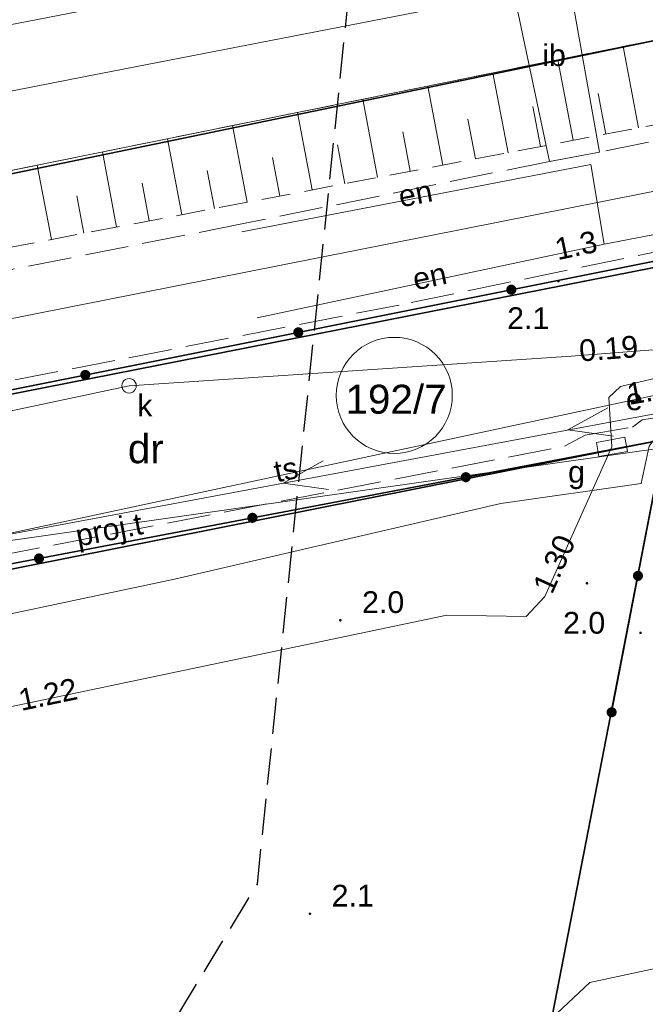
# Model space of a CAD drawing. Extents: x 5461355 to 5464904, y 5969481 to 5972975.
# Tile 21 of 40: x 5462410 to 5462432, y 5972205 to 5972239. Entities that reach past the tile are written whole.
import ezdxf
from ezdxf.enums import TextEntityAlignment as Align

# ---------------------------------------------------------------- set-up
doc = ezdxf.new("R2010")
doc.units = 0
for name, pattern in [('L_0_05', [1.75, 1.25, -0.5]), ('PRZER1-1', [1, 0.5, -0.5]), ('PRZER2-1', [1.5, 1, -0.5]), ('PRZER3-1', [2, 1.5, -0.5])]:
    doc.linetypes.add(name, pattern=pattern)
doc.layers.get('0').update_dxf_attribs({"linetype": 'CONTINUOUS'})
for name, color, linetype, lineweight in [('GESDZI', 7, 'CONTINUOUS', 18), ('GESDZI_O', 7, 'CONTINUOUS', 18), ('GSLKOG', 7, 'CONTINUOUS', 35), ('GSPWPN', 7, 'CONTINUOUS', 13), ('GSPWPN_O', 7, 'CONTINUOUS', 13), ('GSSIIN', 7, 'CONTINUOUS', 18), ('GSSIIN_O', 7, 'CONTINUOUS', 18), ('GSSKOA', 7, 'CONTINUOUS', 18), ('GSSZSN', 7, 'CONTINUOUS', 18), ('GUPPRZ_O', 7, 'CONTINUOUS', 18), ('ZAKRES', 3, 'L_0_05', 18)]:
    doc.layers.add(name, color=color, linetype=linetype, lineweight=lineweight)
for name, color, linetype, lineweight, true_color in [('GESKKL', 7, 'CONTINUOUS', 18, 0x24bc24), ('GESUZY', 7, 'CONTINUOUS', 18, 0x008000), ('GESUZY_O', 7, 'CONTINUOUS', 18, 0x008000), ('GSSWWS', 7, 'CONTINUOUS', 18, 0x59d9ff), ('GULEPR', 1, 'CONTINUOUS', 18, 0xff0000), ('GULEPR_O', 1, 'CONTINUOUS', 18, 0xff0000), ('GULGPR', 7, 'CONTINUOUS', 18, 0xbfbf00), ('GULKPR', 7, 'CONTINUOUS', 18, 0x803300), ('GULTPR', 7, 'CONTINUOUS', 18, 0xff9100), ('GULTPR_O', 7, 'CONTINUOUS', 18, 0xff9100), ('GULWPR', 5, 'CONTINUOUS', 18, 0x0000ff), ('GUPESE_O', 1, 'CONTINUOUS', 18, 0xff0000), ('GUPGSG', 7, 'CONTINUOUS', 18, 0xbfbf00), ('GUPGSG_O', 7, 'CONTINUOUS', 18, 0xbfbf00), ('GUPKSD', 7, 'CONTINUOUS', 18, 0x803300), ('GUPKSD_O', 7, 'CONTINUOUS', 18, 0x803300)]:
    doc.layers.add(name, color=color, linetype=linetype, lineweight=lineweight, true_color=true_color)
doc.styles.add('Arial', font='arial.ttf')

# ---------------------------------------------------------------- blocks, each defined once
blk = doc.blocks.new('GSPWPN1')
blk.add_hatch(color=0).paths.add_polyline_path([(-0.045, 0), (-0.043, -0.012), (-0.039, -0.022), (-0.032, -0.032), (-0.022, -0.039), (-0.012, -0.043), (0, -0.045), (0.012, -0.043), (0.022, -0.039), (0.032, -0.032), (0.039, -0.022), (0.043, -0.012), (0.045, 0), (0.043, 0.012), (0.039, 0.022), (0.032, 0.032), (0.022, 0.039), (0.012, 0.043), (0, 0.045), (-0.012, 0.043), (-0.022, 0.039), (-0.032, 0.032), (-0.039, 0.022), (-0.043, 0.012)])
blk = doc.blocks.new('GUPGSG1')
at = {"color": 0}
blk.add_lwpolyline([(-0.5, -0.25), (-0.5, 0.25), (0.5, 0.25), (0.5, -0.25)], close=True, dxfattribs=at)
blk = doc.blocks.new('GUPKSD1')
at = {"color": 0}
blk.add_lwpolyline([(0, 0.25), (0.064705, 0.241481), (0.125, 0.216506), (0.176777, 0.176777), (0.216506, 0.125), (0.241481, 0.064705), (0.25, 0), (0.241481, -0.064705), (0.216506, -0.125), (0.176777, -0.176777), (0.125, -0.216506), (0.064705, -0.241481), (0, -0.25), (-0.064705, -0.241481), (-0.125, -0.216506), (-0.176777, -0.176777), (-0.216506, -0.125), (-0.241481, -0.064705), (-0.25, 0), (-0.241481, 0.064705), (-0.216506, 0.125), (-0.176777, 0.176777), (-0.125, 0.216506), (-0.064705, 0.241481)], close=True, dxfattribs=at)
blk = doc.blocks.new('KOLO')
blk.add_hatch(color=0).paths.add_polyline_path([(-0.175, 0), (-0.169037, -0.045293), (-0.151554, -0.0875), (-0.123744, -0.123744), (-0.0875, -0.151554), (-0.045293, -0.169037), (0, -0.175), (0.045293, -0.169037), (0.0875, -0.151554), (0.123744, -0.123744), (0.151554, -0.0875), (0.169037, -0.045293), (0.175, 0), (0.169037, 0.045293), (0.151554, 0.0875), (0.123744, 0.123744), (0.0875, 0.151554), (0.045293, 0.169037), (0, 0.175), (-0.045293, 0.169037), (-0.0875, 0.151554), (-0.123744, 0.123744), (-0.151554, 0.0875), (-0.169037, 0.045293)])
blk = doc.blocks.new('GSLKOG1')
blk.add_hatch(color=0).paths.add_polyline_path([(-0.175, 0), (-0.169037, -0.045293), (-0.151554, -0.0875), (-0.123744, -0.123744), (-0.0875, -0.151554), (-0.045293, -0.169037), (0, -0.175), (0.045293, -0.169037), (0.0875, -0.151554), (0.123744, -0.123744), (0.151554, -0.0875), (0.169037, -0.045293), (0.175, 0), (0.169037, 0.045293), (0.151554, 0.0875), (0.123744, 0.123744), (0.0875, 0.151554), (0.045293, 0.169037), (0, 0.175), (-0.045293, 0.169037), (-0.0875, 0.151554), (-0.123744, 0.123744), (-0.151554, 0.0875), (-0.169037, 0.045293)])
blk = doc.blocks.new('SUEP1')
at = {"color": 0}
blk.add_lwpolyline([(-0.75, -0.5), (0.75, 0), (-0.75, 0.5)], dxfattribs=at)

msp = doc.modelspace()

# ---------------------------------------------------------------- linework, layer by layer
at = {"layer": 'GESDZI', "color": 84, "linetype": 'Continuous', "lineweight": 35, "elevation": 10.22}
for points in [[(5462335.22, 5972217.06), (5462360.98, 5972216.97), (5462484.81, 5972241.37), (5462499.09, 5972259.82), (5462446.58, 5972265.43), (5462440.49, 5972275.48), (5462351.94, 5972288.84)], [(5462409.18, 5972262.03), (5462423.59, 5972263.99), (5462430.33, 5972262.5), (5462431.37, 5972257.34), (5462437.47, 5972258.54), (5462438.5, 5972253.33), (5462432.38, 5972252.13), (5462432.71, 5972250.43), (5462432.92, 5972250.4), (5462432.83, 5972249.86), (5462434.87, 5972239.38), (5462379.52, 5972227.92)]]:
    msp.add_lwpolyline(points, dxfattribs=at)
for points in [[(5462432.83, 5972249.86), (5462431.25, 5972240.54), (5462396.91, 5972239.67), (5462353.2, 5972239.21), (5462335.2, 5972238.11), (5462324.7, 5972237.21), (5462306.48, 5972237.37), (5462297.94, 5972233.85), (5462288.95, 5972238.43), (5462288.98, 5972239.01), (5462286.74, 5972239.02), (5462276.34, 5972233.84), (5462286.72, 5972233.92), (5462286.75, 5972230.26), (5462334.77, 5972224.75), (5462360.84, 5972224.63), (5462379.52, 5972227.92), (5462434.87, 5972239.38)], [(5462361.56, 5972210.96), (5462432.19, 5972224.99), (5462464.99, 5972231.39), (5462479.23, 5972234.17), (5462484.81, 5972241.37), (5462360.98, 5972216.97), (5462335.22, 5972217.06), (5462276.28, 5972225.17), (5462275.47, 5972219.23), (5462312.97, 5972214.07), (5462334.8, 5972211.07)], [(5462464.99, 5972231.39), (5462432.19, 5972224.99), (5462427.17, 5972199.15), (5462410.43, 5972168), (5462406.62, 5972160.9), (5462385.18, 5972097.94), (5462407.14, 5972103.91), (5462448.06, 5972094.45), (5462450.21, 5972103.75), (5462455.34, 5972102.56), (5462452.32, 5972150.13), (5462452.01, 5972160.32), (5462452.51, 5972171.14), (5462453.89, 5972181.3), (5462456.12, 5972191.3), (5462459.04, 5972200.82), (5462462.69, 5972210.08), (5462471.3, 5972227.41)], [(5462410.43, 5972168), (5462427.17, 5972199.15), (5462432.19, 5972224.99), (5462361.56, 5972210.96), (5462357.76, 5972173.3)]]:
    msp.add_lwpolyline(points, close=True, dxfattribs=at)
at = {"layer": 'GESDZI_O', "color": 84, "linetype": 'Continuous', "lineweight": 0}
msp.add_circle((5462422.868, 5972226.509), 2.003, dxfattribs=at)
at = {"layer": 'GESKKL', "color": 252, "linetype": 'PRZER3-1', "lineweight": 18}
for points in [[(5462432.19, 5972224.99), (5462427.17, 5972199.15), (5462414.304, 5972175.208), (5462419.44, 5972170.82), (5462436.75, 5972164.98), (5462438.56, 5972171.6), (5462443.13, 5972185.52), (5462444.79, 5972196.46), (5462445.76, 5972196.29), (5462444.24, 5972184.97), (5462442.57, 5972180.36), (5462453.786, 5972180.532), (5462453.89, 5972181.3), (5462456.12, 5972191.3), (5462459.04, 5972200.82), (5462462.69, 5972210.08), (5462471.3, 5972227.41), (5462464.99, 5972231.39)], [(5462330.305, 5972140.9), (5462327.54, 5972115), (5462351.08, 5972106.99), (5462385.18, 5972097.94), (5462406.62, 5972160.9), (5462410.43, 5972168), (5462414.304, 5972175.208), (5462427.17, 5972199.15), (5462432.19, 5972224.99), (5462385.949, 5972215.805), (5462389.26, 5972198.95), (5462384.89, 5972198.08), (5462385.35, 5972195.62), (5462378.82, 5972194.31), (5462378.34, 5972196.77), (5462371.72, 5972195.46), (5462368.36, 5972212.311), (5462361.56, 5972210.96), (5462359.173, 5972187.3), (5462350.12, 5972188.31), (5462340.08, 5972189.41), (5462330.706, 5972140.855)]]:
    msp.add_lwpolyline(points, close=True, dxfattribs=at)
at = {"layer": 'GESUZY', "color": 252, "linetype": 'PRZER1-1', "lineweight": 18}
for points in [[(5462351.94, 5972288.84), (5462440.49, 5972275.48), (5462446.58, 5972265.43), (5462499.09, 5972259.82), (5462484.81, 5972241.37), (5462360.98, 5972216.97), (5462335.22, 5972217.06)], [(5462334.77, 5972224.75), (5462360.84, 5972224.63), (5462379.52, 5972227.92), (5462434.87, 5972239.38), (5462432.83, 5972249.86), (5462432.92, 5972250.4), (5462432.71, 5972250.43), (5462432.38, 5972252.13), (5462438.5, 5972253.33), (5462437.47, 5972258.54), (5462431.37, 5972257.34), (5462430.33, 5972262.5), (5462423.59, 5972263.99), (5462409.18, 5972262.03), (5462398.69, 5972260.61), (5462334.97, 5972251.94)], [(5462334.77, 5972224.75), (5462360.84, 5972224.63), (5462379.52, 5972227.92), (5462434.87, 5972239.38), (5462432.83, 5972249.86), (5462432.92, 5972250.4), (5462432.71, 5972250.43), (5462432.38, 5972252.13), (5462438.5, 5972253.33), (5462437.47, 5972258.54), (5462431.37, 5972257.34), (5462430.33, 5972262.5), (5462423.59, 5972263.99), (5462409.18, 5972262.03), (5462398.69, 5972260.61), (5462334.97, 5972251.94)]]:
    msp.add_lwpolyline(points, dxfattribs=at)
for points in [[(5462361.56, 5972210.96), (5462368.36, 5972212.311), (5462385.949, 5972215.805), (5462432.19, 5972224.99), (5462464.99, 5972231.39), (5462479.23, 5972234.17), (5462484.81, 5972241.37), (5462360.98, 5972216.97), (5462335.22, 5972217.06), (5462276.28, 5972225.17), (5462275.47, 5972219.23), (5462312.97, 5972214.07), (5462334.8, 5972211.07)], [(5462432.19, 5972224.99), (5462427.17, 5972199.15), (5462414.304, 5972175.208), (5462419.44, 5972170.82), (5462436.75, 5972164.98), (5462438.56, 5972171.6), (5462443.13, 5972185.52), (5462444.79, 5972196.46), (5462445.76, 5972196.29), (5462444.24, 5972184.97), (5462442.57, 5972180.36), (5462453.786, 5972180.532), (5462453.89, 5972181.3), (5462456.12, 5972191.3), (5462459.04, 5972200.82), (5462462.69, 5972210.08), (5462471.3, 5972227.41), (5462464.99, 5972231.39)], [(5462330.305, 5972140.9), (5462327.54, 5972115), (5462351.08, 5972106.99), (5462385.18, 5972097.94), (5462406.62, 5972160.9), (5462410.43, 5972168), (5462414.304, 5972175.208), (5462427.17, 5972199.15), (5462432.19, 5972224.99), (5462385.949, 5972215.805), (5462389.26, 5972198.95), (5462384.89, 5972198.08), (5462385.35, 5972195.62), (5462378.82, 5972194.31), (5462378.34, 5972196.77), (5462371.72, 5972195.46), (5462368.36, 5972212.311), (5462361.56, 5972210.96), (5462359.173, 5972187.3), (5462350.12, 5972188.31), (5462340.08, 5972189.41), (5462330.706, 5972140.855)]]:
    msp.add_lwpolyline(points, close=True, dxfattribs=at)
at = {"layer": 'GSLKOG', "color": 252, "linetype": 'Continuous', "lineweight": 35}
for points in [[(5462276.28, 5972225.17), (5462276.32, 5972225.465), (5462294.05, 5972222.984), (5462316.347, 5972219.984), (5462337.658, 5972217.051), (5462360.98, 5972216.97), (5462456.065, 5972235.988)], [(5462385.13, 5972215.91), (5462396.38, 5972218.17), (5462432.19, 5972224.99), (5462430.37, 5972215.57)]]:
    msp.add_lwpolyline(points, dxfattribs=at)
at = {"layer": 'GSSIIN', "color": 252, "linetype": 'Continuous', "lineweight": 18}
for points in [[(5462430.972, 5972243.438), (5462406.487, 5972238.698), (5462383.677, 5972234.311), (5462360.573, 5972229.907), (5462336.887, 5972230.09), (5462310.33, 5972233.769), (5462288.577, 5972236.779), (5462288.325, 5972234.4), (5462308.8, 5972231.501), (5462336.339, 5972227.688), (5462360.737, 5972227.586), (5462389.181, 5972233.003), (5462412.736, 5972237.62), (5462431.475, 5972241.262)], [(5462429.949, 5972234.909), (5462428.755, 5972241.636), (5462426.82, 5972241.236), (5462428.221, 5972234.585)]]:
    msp.add_lwpolyline(points, close=True, dxfattribs=at)
at = {"layer": 'GSSKOA', "color": 252, "linetype": 'PRZER3-1', "lineweight": 18}
for points in [[(5462455.416, 5972240.505), (5462454.334, 5972239.784), (5462436.057, 5972236.142), (5462435.566, 5972236.048), (5462429.949, 5972234.909), (5462428.221, 5972234.585), (5462417.6, 5972232.426), (5462401.388, 5972229.216), (5462383.202, 5972225.597), (5462381.244, 5972225.223), (5462369.579, 5972222.972), (5462360.94, 5972221.244), (5462348.111, 5972221.444)], [(5462349.667, 5972217.493), (5462361.229, 5972217.36), (5462378.8, 5972220.826), (5462403.892, 5972225.894), (5462423.451, 5972229.71), (5462435.758, 5972232.271), (5462446.665, 5972234.436), (5462456.122, 5972236.344)]]:
    msp.add_lwpolyline(points, dxfattribs=at)
at = {"layer": 'GSSWWS', "color": 252, "linetype": 'Continuous', "lineweight": 18}
msp.add_lwpolyline([(5462338.04, 5972225.111), (5462360.84, 5972224.63), (5462372.84, 5972227.023), (5462380.315, 5972228.249), (5462402.119, 5972232.751), (5462434.87, 5972239.38), (5462432.356, 5972252.042), (5462438.547, 5972253.275), (5462437.477, 5972258.536), (5462431.329, 5972257.303), (5462429.991, 5972262.652), (5462423.625, 5972264.29), (5462363.851, 5972255.651), (5462339.471, 5972252.224)], dxfattribs=at)
at = {"layer": 'GSSZSN', "color": 252, "linetype": 'PRZER2-1', "lineweight": 18}
msp.add_lwpolyline([(5462435.486, 5972236.538), (5462382.946, 5972226.554), (5462360.642, 5972222.423), (5462335.548, 5972222.448), (5462326.429, 5972223.622), (5462286.561, 5972228.827), (5462286.604, 5972230.614), (5462309.49, 5972227.727), (5462332.845, 5972224.977), (5462338.04, 5972225.111), (5462360.84, 5972224.63), (5462372.84, 5972227.023), (5462380.315, 5972228.249), (5462402.119, 5972232.751), (5462434.87, 5972239.38)], close=True, dxfattribs=at)
at = {"layer": 'GSSZSN', "color": 252, "linetype": 'Continuous', "lineweight": 18}
for points in [[(5462431.298, 5972235.742), (5462430.764, 5972238.549)], [(5462429.045, 5972235.314), (5462428.517, 5972238.094)], [(5462426.793, 5972234.886), (5462426.27, 5972237.639)], [(5462424.541, 5972234.458), (5462424.023, 5972237.185)], [(5462422.289, 5972234.03), (5462421.776, 5972236.73)], [(5462430.171, 5972235.528), (5462429.906, 5972236.925)], [(5462427.919, 5972235.1), (5462427.656, 5972236.483)], [(5462420.037, 5972233.602), (5462419.529, 5972236.275)], [(5462425.667, 5972234.672), (5462425.407, 5972236.042)], [(5462417.785, 5972233.174), (5462417.282, 5972235.82)], [(5462415.533, 5972232.746), (5462415.035, 5972235.365)], [(5462423.415, 5972234.244), (5462423.157, 5972235.601)], [(5462421.163, 5972233.816), (5462420.908, 5972235.159)], [(5462413.28, 5972232.318), (5462412.788, 5972234.911)], [(5462418.911, 5972233.388), (5462418.658, 5972234.718)], [(5462411.028, 5972231.89), (5462410.541, 5972234.456)], [(5462416.659, 5972232.96), (5462416.408, 5972234.276)], [(5462414.406, 5972232.532), (5462414.159, 5972233.835)], [(5462412.154, 5972232.104), (5462411.909, 5972233.394)]]:
    msp.add_lwpolyline(points, dxfattribs=at)
at = {"layer": 'GULEPR', "color": 1, "linetype": 'Continuous', "lineweight": 18, "true_color": 0xff0000, "elevation": 10.14}
for points in [[(5462446.189, 5972239.876), (5462447.1, 5972234.98), (5462430.11, 5972231.73)], [(5462446.189, 5972239.876), (5462447.1, 5972234.98), (5462430.11, 5972231.73)], [(5462430.11, 5972231.73), (5462429.65, 5972234.48), (5462417.6, 5972232.15)], [(5462430.11, 5972231.73), (5462429.65, 5972234.48), (5462417.6, 5972232.15)], [(5462430.11, 5972231.73), (5462418.13, 5972229.19)], [(5462430.11, 5972231.73), (5462418.13, 5972229.19)], [(5462355.44, 5972212.02), (5462390.06, 5972218.07), (5462434.51, 5972226.37), (5462471.06, 5972220.73)], [(5462355.44, 5972212.02), (5462390.06, 5972218.07), (5462434.51, 5972226.37), (5462471.06, 5972220.73)], [(5462377.319, 5972207.976), (5462377.6, 5972210.2), (5462378.68, 5972212.42), (5462415.28, 5972220.16), (5462426.54, 5972222.78), (5462431.39, 5972223.47), (5462431.67, 5972224.75), (5462432.12, 5972225.36)], [(5462377.319, 5972207.976), (5462377.6, 5972210.2), (5462378.68, 5972212.42), (5462415.28, 5972220.16), (5462426.54, 5972222.78), (5462431.39, 5972223.47), (5462431.67, 5972224.75), (5462432.12, 5972225.36)]]:
    msp.add_lwpolyline(points, dxfattribs=at)
at = {"layer": 'GULGPR', "color": 52, "linetype": 'Continuous', "lineweight": 18, "true_color": 0xbfbf00, "elevation": 10.14}
for points in [[(5462449.17, 5972227), (5462441.75, 5972227.55), (5462436.81, 5972227.49), (5462432.53, 5972227.25), (5462430.68, 5972226.81), (5462430.27, 5972226.43), (5462430.38, 5972224.73)], [(5462382.82, 5972210.51), (5462409.61, 5972215.76), (5462424.68, 5972218.92), (5462427.42, 5972218.88), (5462428.06, 5972219.57), (5462430.38, 5972224.73)]]:
    msp.add_lwpolyline(points, dxfattribs=at)
at = {"layer": 'GULKPR', "linetype": 'Continuous', "lineweight": 18}
for points in [[(5462340.61, 5972205.51), (5462362.97, 5972211.65), (5462366.81, 5972216.89), (5462413.71, 5972226.84), (5462428.974, 5972227.862), (5462443.275, 5972228.971), (5462447.094, 5972228.732)], [(5462426.42, 5972203.24), (5462429.62, 5972206.24), (5462438.43, 5972208.13)]]:
    msp.add_lwpolyline(points, dxfattribs=at)
at = {"layer": 'GULTPR', "color": 30, "linetype": 'Continuous', "lineweight": 18, "true_color": 0xff9100, "elevation": 10.14}
msp.add_lwpolyline([(5462436.214, 5972226.625), (5462435.78, 5972226.25), (5462432.59, 5972226.67), (5462405.73, 5972220.92), (5462391.52, 5972218.07), (5462372.7, 5972214.27)], dxfattribs=at)
msp.add_lwpolyline([(5462436.214, 5972226.625), (5462435.78, 5972226.25), (5462432.59, 5972226.67), (5462405.73, 5972220.92), (5462391.52, 5972218.07), (5462372.7, 5972214.27)], dxfattribs=at)
at = {"layer": 'GULTPR', "color": 30, "linetype": 'PRZER3-1', "lineweight": 18, "true_color": 0xff9100, "elevation": 10.14}
msp.add_lwpolyline([(5462358.99, 5972210.97), (5462360.73, 5972211.47), (5462363.51, 5972211.83), (5462372.34, 5972213.78), (5462397.36, 5972218.68), (5462428.74, 5972224.75), (5462429.46, 5972225.14), (5462431.09, 5972225.41), (5462431.42, 5972225.66), (5462432.78, 5972225.89), (5462434.48, 5972225.96), (5462435.74, 5972226.3)], dxfattribs=at)
msp.add_lwpolyline([(5462358.99, 5972210.97), (5462360.73, 5972211.47), (5462363.51, 5972211.83), (5462372.34, 5972213.78), (5462397.36, 5972218.68), (5462428.74, 5972224.75), (5462429.46, 5972225.14), (5462431.09, 5972225.41), (5462431.42, 5972225.66), (5462432.78, 5972225.89), (5462434.48, 5972225.96), (5462435.74, 5972226.3)], dxfattribs=at)
at = {"layer": 'GULWPR', "color": 5, "linetype": 'Continuous', "lineweight": 18, "true_color": 0x0000ff, "elevation": 10.14}
for points in [[(5462441.83, 5972235.89), (5462435.16, 5972234.21), (5462405.36, 5972228.31), (5462361.37, 5972220.07), (5462357.72, 5972219.85)], [(5462434.65, 5972225.06), (5462361.58, 5972214.68)]]:
    msp.add_lwpolyline(points, dxfattribs=at)
at = {"layer": 'ZAKRES', "lineweight": 30, "flags": 128}
msp.add_lwpolyline([(5462543.8, 5972311.19), (5462511.46, 5972288.78), (5462481.09, 5972259.6), (5462422.01, 5972247.35), (5462418.13, 5972209.64), (5462389.82, 5972163.08), (5462367.15, 5972078.93), (5462475.94, 5972049.63), (5462481.47, 5972081.94), (5462475.95, 5972139.11), (5462481.03, 5972188.17), (5462517.69, 5972229.73), (5462568.77, 5972278.32)], close=True, dxfattribs=at)

# ---------------------------------------------------------------- block references
at = {"layer": 'GSLKOG', "color": 252, "linetype": 'Continuous', "lineweight": 35}
for name, p, rotation in [('KOLO', (5462426.908, 5972230.156, 10.18), 11.31051187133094), ('KOLO', (5462426.908, 5972230.156, 10.18), 11.31051187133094), ('KOLO', (5462419.554, 5972228.685, 10.18), 11.31051187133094), ('KOLO', (5462419.554, 5972228.685, 10.18), 11.31051187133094), ('KOLO', (5462412.2, 5972227.214, 10.18), 11.31051187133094), ('KOLO', (5462412.2, 5972227.214, 10.18), 11.31051187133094), ('KOLO', (5462425.336, 5972223.685, 10.18), 10.78282740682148), ('KOLO', (5462425.336, 5972223.685, 10.18), 10.78282740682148), ('KOLO', (5462417.969, 5972222.282, 10.18), 10.78282740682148), ('KOLO', (5462417.969, 5972222.282, 10.18), 10.78282740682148), ('KOLO', (5462410.601, 5972220.878, 10.18), 10.78282740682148), ('KOLO', (5462410.601, 5972220.878, 10.18), 10.78282740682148), ('KOLO', (5462431.28, 5972220.28, 10.18), 259.0648505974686), ('KOLO', (5462431.28, 5972220.28, 10.18), 259.0648505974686), ('GSLKOG1', (5462430.37, 5972215.57, 10.18), 259.0648505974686)]:
    msp.add_blockref(name, p, dxfattribs=dict(at, rotation=rotation))
at = {"layer": 'GSPWPN', "color": 252, "linetype": 'Continuous', "lineweight": 13}
for p in [(5462428.536, 5972230.455, 10.08), (5462429.517, 5972220.023, 10.08), (5462421.004, 5972218.747, 10.08), (5462431.367, 5972218.311, 10.08), (5462419.954, 5972208.615, 10.08)]:
    msp.add_blockref('GSPWPN1', p, dxfattribs=at)
at = {"layer": 'GULEPR', "color": 1, "linetype": 'Continuous', "lineweight": 18, "true_color": 0xff0000, "rotation": 190.5768449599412}
for p in [(5462429.595, 5972225.452, 10.14), (5462419.765, 5972223.617, 10.14)]:
    msp.add_blockref('SUEP1', p, dxfattribs=at)
at = {"layer": 'GUPGSG', "color": 252, "linetype": 'Continuous', "lineweight": 18, "rotation": 190.1926316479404}
msp.add_blockref('GUPGSG1', (5462430.38, 5972224.73, 10.16), dxfattribs=at)
at = {"layer": 'GUPKSD', "linetype": 'Continuous', "lineweight": 18}
msp.add_blockref('GUPKSD1', (5462413.71, 5972226.84, 10.16), dxfattribs=at)

# ---------------------------------------------------------------- texts
at = {"layer": 'GESDZI_O', "color": 84, "linetype": 'Continuous', "lineweight": 0, "style": 'Arial'}
msp.add_text('192/7', height=1, dxfattribs=at).set_placement((5462422.928, 5972225.876, 10.8), align=Align.CENTER)
at = {"layer": 'GESUZY_O', "color": 252, "linetype": 'Continuous', "lineweight": 0, "style": 'Arial'}
msp.add_text('dr', height=1, dxfattribs=at).set_placement((5462414.29, 5972224.167, 10.8), align=Align.CENTER)
at = {"layer": 'GSPWPN_O', "color": 252, "linetype": 'Continuous', "lineweight": 0, "style": 'Arial'}
for s, p in [('2.1', (5462426.763, 5972228.8, 10.8)), ('2.0', (5462421.754, 5972218.997, 10.8)), ('2.0', (5462428.693, 5972218.283, 10.8)), ('2.1', (5462420.704, 5972208.865, 10.8))]:
    msp.add_text(s, height=0.75, dxfattribs=at).set_placement(p)
at = {"layer": 'GSSIIN_O', "color": 252, "linetype": 'Continuous', "lineweight": 0, "style": 'Arial'}
msp.add_text('ib', height=0.75, dxfattribs=at).set_placement((5462428.384, 5972237.876, 10.8), align=Align.CENTER)
at = {"layer": 'GULEPR_O', "color": 1, "linetype": 'Continuous', "lineweight": 0, "true_color": 0xff0000, "style": 'Arial'}
for rotation, p in [(10.9437, (5462423.665, 5972233.107, 10.8)), (11.9706, (5462424.164, 5972230.253, 10.8))]:
    msp.add_text('en', height=0.75, rotation=rotation, dxfattribs=at).set_placement(p, align=Align.CENTER)
at = {"layer": 'GULTPR_O', "color": 30, "linetype": 'Continuous', "lineweight": 0, "true_color": 0xff9100, "style": 'Arial'}
for s, rotation, p in [('ts', 12.0831, (5462419.204, 5972223.588, 10.8)), ('proj.t', 10.9478, (5462413.09, 5972221.507, 10.8))]:
    msp.add_text(s, height=0.75, rotation=rotation, dxfattribs=at).set_placement(p, align=Align.CENTER)
at = {"layer": 'GUPESE_O', "color": 1, "linetype": 'Continuous', "lineweight": 0, "true_color": 0xff0000, "style": 'Arial'}
msp.add_text('e', height=0.75, dxfattribs=at).set_placement((5462431.445, 5972225.999, 10.8), align=Align.RIGHT)
at = {"layer": 'GUPGSG_O', "color": 52, "linetype": 'Continuous', "lineweight": 0, "true_color": 0xbfbf00, "style": 'Arial'}
msp.add_text('g', height=0.75, dxfattribs=at).set_placement((5462429.449, 5972223.494, 10.8), align=Align.RIGHT)
at = {"layer": 'GUPKSD_O', "linetype": 'Continuous', "lineweight": 0, "style": 'Arial'}
msp.add_text('k', height=0.75, dxfattribs=at).set_placement((5462414.515, 5972225.785, 10.8), align=Align.RIGHT)
at = {"layer": 'GUPPRZ_O', "color": 1, "linetype": 'Continuous', "lineweight": 0, "true_color": 0xff0000, "style": 'Arial'}
msp.add_text('1.3', height=0.75, rotation=11.9706, dxfattribs=at).set_placement((5462429.93, 5972231.475, 10.8), align=Align.RIGHT)
at = {"layer": 'GUPPRZ_O', "color": 36, "linetype": 'Continuous', "lineweight": 0, "true_color": 0x803300, "style": 'Arial'}
msp.add_text('0.19', height=0.75, rotation=4.433, dxfattribs=at).set_placement((5462429.279, 5972227.676, 10.8))
at = {"layer": 'GUPPRZ_O', "color": 30, "linetype": 'Continuous', "lineweight": 0, "true_color": 0xff9100, "style": 'Arial'}
msp.add_text('1.8', height=0.75, rotation=9.9893, dxfattribs=at).set_placement((5462430.973, 5972226.177, 10.8))
at = {"layer": 'GUPPRZ_O', "color": 52, "linetype": 'Continuous', "lineweight": 0, "true_color": 0xbfbf00, "style": 'Arial'}
for s, rotation, p in [('1.30', 65.7907, (5462428.31, 5972219.609, 10.8)), ('1.22', 11.8427, (5462409.988, 5972215.614, 10.8))]:
    msp.add_text(s, height=0.75, rotation=rotation, dxfattribs=at).set_placement(p)

doc.saveas('drawing.dxf')
